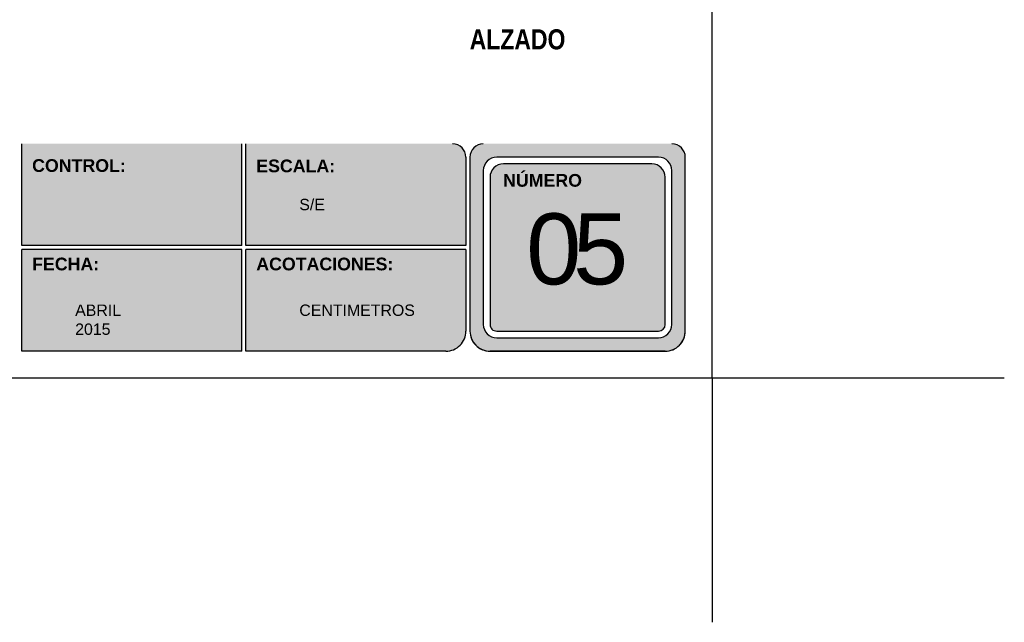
# Model space of a CAD drawing. Header units: millimetres. Extents: x 0 to 30, y 0 to 35.5.
# Tile 1 of 2: x 15.2 to 30, y 0 to 9. Entities that reach past the tile are written whole.
import ezdxf

# ---------------------------------------------------------------- set-up
doc = ezdxf.new("R2010")
doc.units = ezdxf.units.MM
doc.linetypes.add('DASHED2', pattern=[9.524999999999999, 6.35, -3.175])
doc.layers.add('TEXTO', color=7, linetype='DASHED2', lineweight=0)
doc.layers.add('TEXTO CUADRO DATOS', color=251, linetype='Continuous', lineweight=0)
doc.styles.add('Erika', font='techl___.ttf', dxfattribs={"height": 0.25})
doc.styles.get("Standard").update_dxf_attribs({"font": 'arial.ttf'})

msp = doc.modelspace()

# ---------------------------------------------------------------- hatches: boundary and pattern name
at = {"true_color": 0xb3b3b3}
h = msp.add_hatch(color=253, dxfattribs=at)
h.paths.add_polyline_path([(22.16884293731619, 7.152736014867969, 0.4142135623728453), (21.96884293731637, 6.952736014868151), (21.96884293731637, 4.352736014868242, 0.4142135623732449), (22.26884293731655, 4.05273601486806), (24.88824023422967, 4.05273601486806, 0.4142135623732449), (25.18824023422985, 4.352736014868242), (25.18824023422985, 6.952736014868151, 0.4142135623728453), (24.98824023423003, 7.152736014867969)])
h.paths.add_polyline_path([(24.98824023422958, 6.752736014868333), (24.98824023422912, 4.452736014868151, -0.4142135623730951), (24.78824023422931, 4.252736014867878), (22.36884293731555, 4.252736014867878, -0.4142135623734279), (22.16884293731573, 4.452736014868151), (22.16884293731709, 6.752736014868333, -0.4142135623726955), (22.36884293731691, 6.952736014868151), (24.78824023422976, 6.952736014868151, -0.4142135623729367)], flags=16)
h.paths.add_polyline_path([(24.88824023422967, 6.652736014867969), (24.88824023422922, 4.452736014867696, -0.4142135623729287), (24.78824023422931, 4.352736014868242), (22.36884293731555, 4.352736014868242, -0.4142135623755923), (22.26884293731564, 4.452736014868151), (22.268842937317, 6.652736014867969, -0.4142135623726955), (22.46884293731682, 6.852736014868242), (24.68824023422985, 6.852736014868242, -0.4142135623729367)], flags=0)
h.paths.add_polyline_path([(22.8731934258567, 6.559396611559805), (24.17571730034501, 6.559396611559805), (24.17571730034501, 4.303257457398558), (22.8731934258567, 4.303257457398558)], flags=8)
h.paths.add_polyline_path([(22.41661901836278, 8.338166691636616), (23.66095053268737, 8.338166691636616), (23.66095053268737, 8.046686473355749), (22.41661901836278, 8.046686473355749)], flags=9)
h = msp.add_hatch(color=253, dxfattribs=at)
h.paths.add_polyline_path([(18.55788354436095, 5.632736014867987), (18.55788354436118, 7.152736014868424), (15.26692415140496, 7.152736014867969), (15.26692415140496, 5.632736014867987)])
h.paths.add_polyline_path([(18.55788354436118, 5.572736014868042), (15.26692415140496, 5.572736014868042), (15.26692415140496, 4.05273601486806), (18.55788354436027, 4.05273601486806)])
h.paths.add_polyline_path([(18.61788354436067, 5.572736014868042), (18.61788354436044, 4.05273601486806), (21.60884293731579, 4.05273601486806, 0.4142135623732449), (21.90884293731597, 4.352736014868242), (21.9088429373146, 5.572736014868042)])
h.paths.add_polyline_path([(18.61788354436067, 7.152736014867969), (18.61788354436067, 5.632736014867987), (21.9088429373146, 5.632736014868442), (21.90884293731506, 6.952736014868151, 0.414213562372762), (21.70884293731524, 7.152736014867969)])

# ---------------------------------------------------------------- linework, layer by layer
at = {"color": 253, "true_color": 0xb3b3b3}
for p, q in [((15.26692415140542, 5.632736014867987), (15.26692415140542, 7.152736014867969)), ((18.55788354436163, 5.632736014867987), (18.55788354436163, 7.152736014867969)), ((18.61788354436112, 5.632736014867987), (18.61788354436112, 7.152736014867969)), ((21.90884293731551, 6.952736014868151), (21.90884293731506, 5.632736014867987)), ((21.96884293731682, 6.952736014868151), (21.96884293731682, 4.352736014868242)), ((24.78824023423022, 6.952736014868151), (22.36884293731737, 6.952736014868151)), ((25.18824023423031, 4.352736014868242), (25.18824023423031, 6.952736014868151)), ((24.68824023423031, 6.852736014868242), (22.46884293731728, 6.852736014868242)), ((22.16884293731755, 6.752736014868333), (22.16884293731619, 4.452736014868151)), ((22.26884293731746, 6.652736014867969), (22.26884293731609, 4.452736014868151)), ((24.88824023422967, 4.452736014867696), (24.88824023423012, 6.652736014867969)), ((24.98824023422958, 4.452736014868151), (24.98824023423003, 6.752736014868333)), ((18.55788354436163, 5.632736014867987), (15.26692415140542, 5.632736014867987)), ((21.90884293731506, 5.632736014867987), (18.61788354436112, 5.632736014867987)), ((15.26692415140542, 4.05273601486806), (15.26692415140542, 5.572736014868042)), ((18.55788354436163, 5.572736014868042), (15.26692415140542, 5.572736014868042)), ((18.55788354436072, 4.05273601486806), (18.55788354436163, 5.572736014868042)), ((18.61788354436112, 4.05273601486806), (18.61788354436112, 5.572736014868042)), ((21.90884293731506, 5.572736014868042), (18.61788354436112, 5.572736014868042)), ((21.90884293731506, 5.572736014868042), (21.90884293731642, 4.352736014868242)), ((22.368842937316, 4.352736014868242), (24.78824023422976, 4.352736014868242)), ((22.368842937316, 4.252736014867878), (24.78824023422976, 4.252736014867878)), ((18.55788354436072, 4.05273601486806), (15.26692415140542, 4.05273601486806)), ((21.60884293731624, 4.05273601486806), (18.61788354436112, 4.05273601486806)), ((24.88824023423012, 4.05273601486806), (22.268842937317, 4.05273601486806)), ((22.268842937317, 4.05273601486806), (24.88824023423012, 4.05273601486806))]:
    msp.add_line(p, q, dxfattribs=at)
at = {"color": 254, "true_color": 0xe3e3e3}
for q in [(25.5882402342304, 4.427276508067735e-06), (29.95815718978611, 3.652736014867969), (25.5882402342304, 4.427276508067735e-06)]:
    msp.add_line((25.5882402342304, 3.652736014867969), q, dxfattribs=at)
msp.add_lwpolyline([(3.998240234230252, 3.652736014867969), (25.5882402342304, 3.652736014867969), (25.5882402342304, 31.59273601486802), (3.998240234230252, 31.59273601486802)], close=True, dxfattribs=at)
at = {"color": 253, "true_color": 0xb3b3b3}
for centre, radius, start, end in [((21.70884293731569, 6.952736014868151), 0.2, 2.605510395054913e-11, 90), ((22.16884293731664, 6.952736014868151), 0.2, 90, 180), ((24.98824023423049, 6.952736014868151), 0.2, 0, 90), ((22.36884293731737, 6.752736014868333), 0.2, 90, 179.9999999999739), ((24.78824023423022, 6.752736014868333), 0.2, 0, 90), ((22.46884293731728, 6.652736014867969), 0.2, 90, 179.9999999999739), ((24.68824023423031, 6.652736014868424), 0.2, 0, 90), ((22.368842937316, 4.452736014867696), 0.1999999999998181, 179.9999999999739, 270), ((22.36884293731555, 4.452736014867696), 0.0999999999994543, 179.9999999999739, 270.0000000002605), ((24.78824023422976, 4.452736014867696), 0.1999999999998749, 270, 2.605510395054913e-11), ((24.78824023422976, 4.452736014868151), 0.09999999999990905, 270, 359.999999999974), ((21.60884293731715, 4.352736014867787), 0.3, 269.9999999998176, 7.816531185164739e-11), ((22.26884293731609, 4.352736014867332), 0.3, 179.9999999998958, 270.0000000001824), ((22.268842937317, 4.352736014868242), 0.3000000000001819, 180, 270), ((24.88824023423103, 4.352736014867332), 0.3, 269.9999999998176, 1.042204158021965e-10), ((24.88824023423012, 4.352736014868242), 0.3000000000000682, 270, 0)]:
    msp.add_arc(centre, radius, start, end, dxfattribs=at)

# ---------------------------------------------------------------- texts
at = {"layer": 'TEXTO', "linetype": 'ByBlock', "lineweight": 0, "insert": (21.9650335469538, 8.864687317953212), "char_height": 0.3, "attachment_point": 1, "style": 'Erika'}
msp.add_mtext('{\\fTechnicLite|b1|i0|c2|p2;ALZADO}', dxfattribs=at)
at = {"layer": 'TEXTO CUADRO DATOS', "attachment_point": 1}
for s, insert, char_height, width in [('{\\fArial|b1|i0|c0|p34;CONTROL:}', (15.42292615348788, 6.923074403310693), 0.19, 0.003231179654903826), ('{\\fArial|b1|i0|c0|p34;ESCALA:}', (18.77388554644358, 6.91761714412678), 0.19, 0.003231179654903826), ('{\\fArial|b1|i0|c0|p34;NÚMERO}', (22.46411901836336, 6.701615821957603), 0.19, 0.003231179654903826), ('{\\fArial|b0|i0|c0|p34;S/E}', (19.41739063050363, 6.33039891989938), 0.17, 0.003231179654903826), ('\\pi-1.8111;www.construpanel.com.mx\\P\\pi-1.4048;DETALLES TIPICOS\\P\\pi-2.3799;LOS TIPOS DE PANELES VARIAN\\P\\pi-1.4548;SEGUN PROYECTO.', (12.35394739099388, 6.272603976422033), 0.2174175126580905, 0.003697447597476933), ('\\pi-0.59773;{\\T0.75;05}', (23.40804943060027, 6.112183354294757), 1.060422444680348, 0.00456855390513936), ('{\\fArial|b1|i0|c0|p34;FECHA:}', (15.42292615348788, 5.45127033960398), 0.19, 0.003231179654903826), ('{\\fArial|b1|i0|c0|p34;ACOTACIONES:}', (18.77388554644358, 5.45127033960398), 0.19, 0.003231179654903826), ('{\\fArial|b0|i0|c0|p34;ABRIL 2015}', (16.06643123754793, 4.750398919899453), 0.17, 0.003231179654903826), ('{\\fArial|b0|i0|c0|p34;CENTIMETROS}', (19.41739063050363, 4.750398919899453), 0.17, 0.003231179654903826)]:
    msp.add_mtext(s, dxfattribs=dict(at, insert=insert, char_height=char_height, width=width))

doc.saveas('drawing.dxf')
